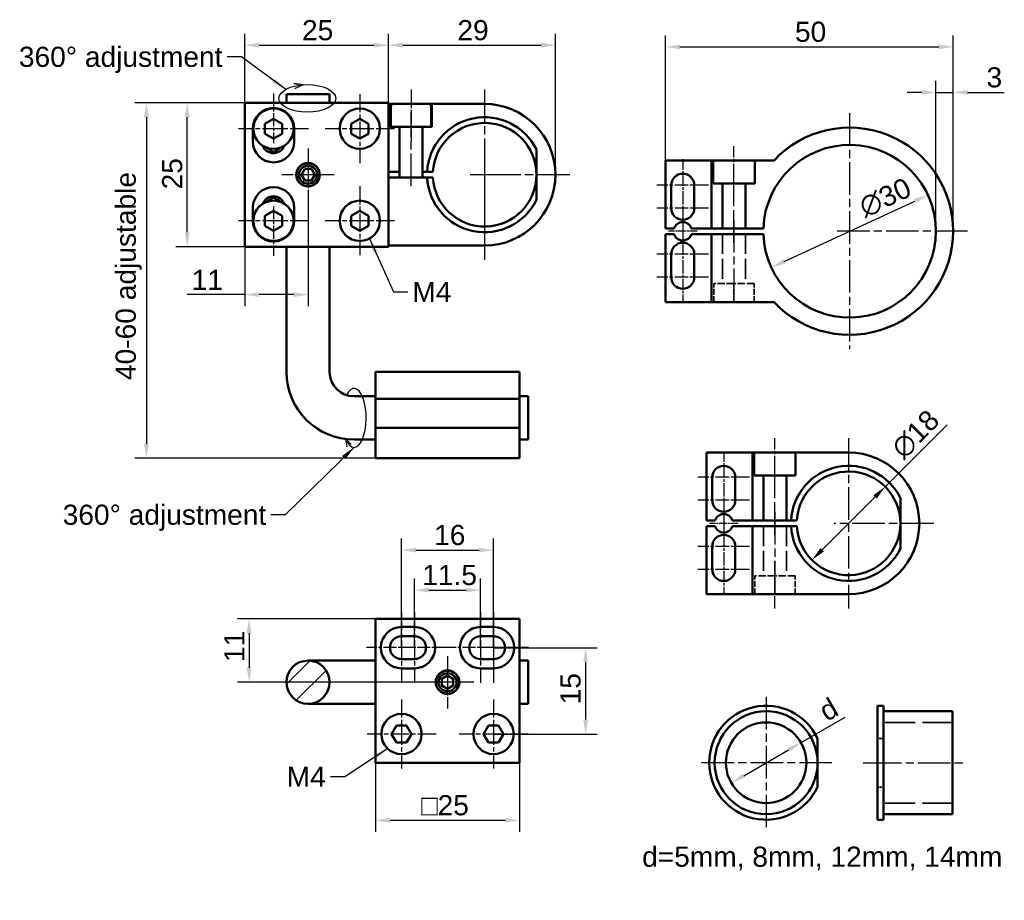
# Model space of a CAD drawing. Header units: millimetres. Extents: x 3 to 175, y 3 to 156.
import ezdxf

# ---------------------------------------------------------------- set-up
doc = ezdxf.new("R2010")
doc.units = ezdxf.units.MM
doc.linetypes.add('CHAIN', pattern=[0.3543, 0.2362, -0.0295, 0.0591, -0.0295])
doc.linetypes.add('DASHED', pattern=[0.2067, 0.1654, -0.0413])
for name, color, linetype, lineweight, true_color in [('Bemaßungen(DIN)', 179, 'Continuous', 25, 0x262659), ('Mittellinie(DIN)', 179, 'CHAIN', 25, 0x262659), ('Mittelpunktmarkierung(DIN)', 179, 'Continuous', 25, 0x262659), ('Schraffur', 179, 'Continuous', 9, 0x1e1e47), ('Sichtbare Kanten(DIN)', 179, 'Continuous', 50, 0x262659), ('Skizziergeometrie(DIN)', 179, 'Continuous', 50, 0x262659), ('Symbole(DIN)', 179, 'Continuous', 25, 0x262659), ('Verdeckte Kanten(DIN)', 179, 'DASHED', 35, 0x262659)]:
    doc.layers.add(name, color=color, linetype=linetype, lineweight=lineweight, true_color=true_color)
doc.styles.add('Aktuell-DIN', font='arial.ttf')
doc.styles.add('STANDARD-BSI~0', font='arial.ttf')
doc.dimstyles.new('Katalogzeichnungen', dxfattribs={"dimtxt": 3.5, "dimasz": 2.5, "dimexe": 2, "dimexo": 0, "dimgap": 0.8, "dimtad": 1, "dimrnd": 1e-08, "dimdsep": 46, "dimtxsty": 'STANDARD-BSI~0', "dimcen": 0.09, "dimdle": 10, "dimclrd": 250, "dimclre": 250, "dimclrt": 250, "dimazin": 2, "dimtfac": 1, "dimtmove": 0, "dimatfit": 3, "dimfxl": 1, "dimtolj": 1, "dimtzin": 0, "dimlwd": 25, "dimlwe": 25, "dimarcsym": 0})
doc.dimstyles.new('Katalogzeichnungen$7', dxfattribs={"dimtxt": 3.5, "dimasz": 2.5, "dimexe": 2, "dimexo": 0, "dimgap": 0.8, "dimtad": 1, "dimrnd": 1e-08, "dimdsep": 46, "dimtxsty": 'STANDARD-BSI~0', "dimcen": 0.09, "dimdle": 10, "dimclrd": 179, "dimclre": 250, "dimclrt": 250, "dimazin": 2, "dimtfac": 1, "dimtmove": 0, "dimatfit": 3, "dimfxl": 1, "dimtolj": 1, "dimtzin": 0, "dimlwd": 25, "dimlwe": 25, "dimarcsym": 0})

# ---------------------------------------------------------------- blocks, each defined once
blk = doc.blocks.new('*D9')
at = {"layer": 'Bemaßungen(DIN)', "color": 250, "linetype": 'Continuous', "lineweight": 25, "true_color": 0x3f3f3f, "transparency": 16777216}
for p, q in [((42.49, 141.76), (42.49, 153.76)), ((67.49, 141.76), (67.49, 153.76)), ((44.99, 151.76), (64.99, 151.76))]:
    blk.add_line(p, q, dxfattribs=at)
at = {"layer": 'Bemaßungen(DIN)', "color": 250, "linetype": 'Continuous', "true_color": 0x3f3f3f, "transparency": 16777216}
for points in [[(44.99, 152.18), (44.99, 151.34), (42.49, 151.76)], [(64.99, 152.18), (64.99, 151.34), (67.49, 151.76)]]:
    blk.add_solid(points, dxfattribs=at)
at = {"layer": 'Defpoints', "color": 0, "linetype": 'Continuous', "transparency": 16777216}
for p in [(67.49, 151.76), (42.49, 141.76), (67.49, 141.76)]:
    blk.add_point(p, dxfattribs=at)
at = {"layer": 'Bemaßungen(DIN)', "color": 250, "linetype": 'Continuous', "lineweight": 25, "true_color": 0x3f3f3f, "transparency": 16777216, "insert": (52.44, 156.13), "char_height": 3.5, "attachment_point": 1, "style": 'STANDARD-BSI~0'}
blk.add_mtext('\\A1;25', dxfattribs=at)
blk = doc.blocks.new('*D10')
at = {"layer": 'Bemaßungen(DIN)', "color": 250, "linetype": 'Continuous', "lineweight": 25, "true_color": 0x3f3f3f, "transparency": 16777216}
for p, q in [((67.49, 141.76), (67.49, 153.76)), ((96.49, 129.26), (96.49, 153.76)), ((69.99, 151.76), (93.99, 151.76))]:
    blk.add_line(p, q, dxfattribs=at)
at = {"layer": 'Bemaßungen(DIN)', "color": 250, "linetype": 'Continuous', "true_color": 0x3f3f3f, "transparency": 16777216}
for points in [[(69.99, 152.18), (69.99, 151.34), (67.49, 151.76)], [(93.99, 152.18), (93.99, 151.34), (96.49, 151.76)]]:
    blk.add_solid(points, dxfattribs=at)
at = {"layer": 'Defpoints', "color": 0, "linetype": 'Continuous', "transparency": 16777216}
for p in [(96.49, 151.76), (67.49, 141.76), (96.49, 129.26)]:
    blk.add_point(p, dxfattribs=at)
at = {"layer": 'Bemaßungen(DIN)', "color": 250, "linetype": 'Continuous', "lineweight": 25, "true_color": 0x3f3f3f, "transparency": 16777216, "insert": (79.45, 156.13), "char_height": 3.5, "attachment_point": 1, "style": 'STANDARD-BSI~0'}
blk.add_mtext('\\A1;29', dxfattribs=at)
blk = doc.blocks.new('*D11')
at = {"layer": 'Bemaßungen(DIN)', "color": 250, "linetype": 'Continuous', "lineweight": 25, "true_color": 0x3f3f3f, "transparency": 16777216}
for p, q in [((42.49, 141.76), (30.49, 141.76)), ((32.49, 119.26), (32.49, 139.26)), ((42.49, 116.76), (30.49, 116.76))]:
    blk.add_line(p, q, dxfattribs=at)
at = {"layer": 'Bemaßungen(DIN)', "color": 250, "linetype": 'Continuous', "true_color": 0x3f3f3f, "transparency": 16777216}
for points in [[(32.07, 139.26), (32.91, 139.26), (32.49, 141.76)], [(32.07, 119.26), (32.91, 119.26), (32.49, 116.76)]]:
    blk.add_solid(points, dxfattribs=at)
at = {"layer": 'Defpoints', "color": 0, "linetype": 'Continuous', "transparency": 16777216}
for p in [(32.49, 141.76), (42.49, 141.76), (42.49, 116.76)]:
    blk.add_point(p, dxfattribs=at)
at = {"layer": 'Bemaßungen(DIN)', "color": 250, "linetype": 'Continuous', "lineweight": 25, "true_color": 0x3f3f3f, "transparency": 16777216, "insert": (28.11, 126.71), "char_height": 3.5, "attachment_point": 1, "rotation": 90, "style": 'STANDARD-BSI~0'}
blk.add_mtext('\\A1;25', dxfattribs=at)
blk = doc.blocks.new('*D12')
at = {"layer": 'Bemaßungen(DIN)', "color": 250, "linetype": 'Continuous', "lineweight": 25, "true_color": 0x3f3f3f, "transparency": 16777216}
for p, q in [((53.49, 124.71), (53.49, 106.43)), ((42.49, 116.76), (42.49, 106.43)), ((42.49, 108.43), (32.46, 108.43)), ((50.99, 108.43), (44.99, 108.43))]:
    blk.add_line(p, q, dxfattribs=at)
at = {"layer": 'Bemaßungen(DIN)', "color": 250, "linetype": 'Continuous', "true_color": 0x3f3f3f, "transparency": 16777216}
for points in [[(44.99, 108.84), (44.99, 108.01), (42.49, 108.43)], [(50.99, 108.84), (50.99, 108.01), (53.49, 108.43)]]:
    blk.add_solid(points, dxfattribs=at)
at = {"layer": 'Defpoints', "color": 0, "linetype": 'Continuous', "transparency": 16777216}
for p in [(53.49, 124.71), (42.49, 116.76), (53.49, 108.43)]:
    blk.add_point(p, dxfattribs=at)
at = {"layer": 'Bemaßungen(DIN)', "color": 250, "linetype": 'Continuous', "lineweight": 25, "true_color": 0x3f3f3f, "transparency": 16777216, "insert": (33.26, 112.74), "char_height": 3.5, "attachment_point": 1, "style": 'STANDARD-BSI~0'}
blk.add_mtext('\\A1;11', dxfattribs=at)
blk = doc.blocks.new('*D13')
at = {"layer": 'Bemaßungen(DIN)', "color": 250, "linetype": 'Continuous', "lineweight": 25, "true_color": 0x3f3f3f, "transparency": 16777216}
for p, q in [((71.99, 47.09), (71.99, 59.09)), ((83.49, 47.09), (83.49, 59.09)), ((74.49, 57.09), (80.99, 57.09))]:
    blk.add_line(p, q, dxfattribs=at)
at = {"layer": 'Bemaßungen(DIN)', "color": 250, "linetype": 'Continuous', "true_color": 0x3f3f3f, "transparency": 16777216}
for points in [[(74.49, 57.51), (74.49, 56.68), (71.99, 57.09)], [(80.99, 57.51), (80.99, 56.68), (83.49, 57.09)]]:
    blk.add_solid(points, dxfattribs=at)
at = {"layer": 'Defpoints', "color": 0, "linetype": 'Continuous', "transparency": 16777216}
for p in [(83.49, 57.09), (71.99, 47.09), (83.49, 47.09)]:
    blk.add_point(p, dxfattribs=at)
at = {"layer": 'Bemaßungen(DIN)', "color": 250, "linetype": 'Continuous', "lineweight": 25, "true_color": 0x3f3f3f, "transparency": 16777216, "insert": (73.34, 61.47), "char_height": 3.5, "attachment_point": 1, "style": 'STANDARD-BSI~0'}
blk.add_mtext('\\A1;11.5', dxfattribs=at)
blk = doc.blocks.new('*D14')
at = {"layer": 'Bemaßungen(DIN)', "color": 250, "linetype": 'Continuous', "lineweight": 25, "true_color": 0x3f3f3f, "transparency": 16777216}
for p, q in [((69.74, 47.09), (69.74, 66.05)), ((85.74, 47.09), (85.74, 66.05)), ((72.24, 64.05), (83.24, 64.05))]:
    blk.add_line(p, q, dxfattribs=at)
at = {"layer": 'Bemaßungen(DIN)', "color": 250, "linetype": 'Continuous', "true_color": 0x3f3f3f, "transparency": 16777216}
for points in [[(72.24, 64.46), (72.24, 63.63), (69.74, 64.05)], [(83.24, 64.46), (83.24, 63.63), (85.74, 64.05)]]:
    blk.add_solid(points, dxfattribs=at)
at = {"layer": 'Defpoints', "color": 0, "linetype": 'Continuous', "transparency": 16777216}
for p in [(85.74, 64.05), (69.74, 47.09), (85.74, 47.09)]:
    blk.add_point(p, dxfattribs=at)
at = {"layer": 'Bemaßungen(DIN)', "color": 250, "linetype": 'Continuous', "lineweight": 25, "true_color": 0x3f3f3f, "transparency": 16777216, "insert": (75.4, 68.42), "char_height": 3.5, "attachment_point": 1, "style": 'STANDARD-BSI~0'}
blk.add_mtext('\\A1;16', dxfattribs=at)
blk = doc.blocks.new('*D15')
at = {"layer": 'Bemaßungen(DIN)', "color": 250, "linetype": 'Continuous', "lineweight": 25, "true_color": 0x3f3f3f, "transparency": 16777216}
for p, q in [((85.74, 47.09), (103.74, 47.09)), ((101.74, 44.59), (101.74, 34.59)), ((85.74, 32.09), (103.74, 32.09))]:
    blk.add_line(p, q, dxfattribs=at)
at = {"layer": 'Bemaßungen(DIN)', "color": 250, "linetype": 'Continuous', "true_color": 0x3f3f3f, "transparency": 16777216}
for points in [[(101.32, 44.59), (102.16, 44.59), (101.74, 47.09)], [(101.32, 34.59), (102.16, 34.59), (101.74, 32.09)]]:
    blk.add_solid(points, dxfattribs=at)
at = {"layer": 'Defpoints', "color": 0, "linetype": 'Continuous', "transparency": 16777216}
for p in [(85.74, 47.09), (85.74, 32.09), (101.74, 32.09)]:
    blk.add_point(p, dxfattribs=at)
at = {"layer": 'Bemaßungen(DIN)', "color": 250, "linetype": 'Continuous', "lineweight": 25, "true_color": 0x3f3f3f, "transparency": 16777216, "insert": (97.36, 37.24), "char_height": 3.5, "attachment_point": 1, "rotation": 90, "style": 'STANDARD-BSI~0'}
blk.add_mtext('\\A1;15', dxfattribs=at)
blk = doc.blocks.new('*D16')
at = {"layer": 'Bemaßungen(DIN)', "color": 250, "linetype": 'Continuous', "lineweight": 25, "true_color": 0x3f3f3f, "transparency": 16777216}
for p, q in [((65.24, 27.09), (65.24, 15.09)), ((90.24, 27.09), (90.24, 15.09)), ((87.74, 17.09), (67.74, 17.09))]:
    blk.add_line(p, q, dxfattribs=at)
at = {"layer": 'Bemaßungen(DIN)', "color": 250, "linetype": 'Continuous', "true_color": 0x3f3f3f, "transparency": 16777216}
for points in [[(67.74, 17.51), (67.74, 16.68), (65.24, 17.09)], [(87.74, 17.51), (87.74, 16.68), (90.24, 17.09)]]:
    blk.add_solid(points, dxfattribs=at)
at = {"layer": 'Defpoints', "color": 0, "linetype": 'Continuous', "transparency": 16777216}
for p in [(65.24, 27.09), (90.24, 27.09), (65.24, 17.09)]:
    blk.add_point(p, dxfattribs=at)
at = {"layer": 'Bemaßungen(DIN)', "color": 250, "linetype": 'Continuous', "lineweight": 25, "true_color": 0x3f3f3f, "transparency": 16777216, "insert": (73.18, 21.47), "char_height": 3.5, "attachment_point": 1, "style": 'STANDARD-BSI~0'}
blk.add_mtext('\\A1;\\fAIGDT|b0|i0;\\H3.5000;o\\fArial|b0|i0;\\H3.5000;25', dxfattribs=at)
blk = doc.blocks.new('*D17')
at = {"layer": 'Bemaßungen(DIN)', "color": 250, "linetype": 'Continuous', "lineweight": 25, "true_color": 0x3f3f3f, "transparency": 16777216}
for p, q in [((65.24, 52.09), (41.24, 52.09)), ((43.24, 49.59), (43.24, 43.59)), ((77.74, 41.09), (41.24, 41.09))]:
    blk.add_line(p, q, dxfattribs=at)
at = {"layer": 'Bemaßungen(DIN)', "color": 250, "linetype": 'Continuous', "true_color": 0x3f3f3f, "transparency": 16777216}
for points in [[(42.82, 49.59), (43.66, 49.59), (43.24, 52.09)], [(42.82, 43.59), (43.66, 43.59), (43.24, 41.09)]]:
    blk.add_solid(points, dxfattribs=at)
at = {"layer": 'Defpoints', "color": 0, "linetype": 'Continuous', "transparency": 16777216}
for p in [(65.24, 52.09), (43.24, 41.09), (77.74, 41.09)]:
    blk.add_point(p, dxfattribs=at)
at = {"layer": 'Bemaßungen(DIN)', "color": 250, "linetype": 'Continuous', "lineweight": 25, "true_color": 0x3f3f3f, "transparency": 16777216, "insert": (38.92, 44.59), "char_height": 3.5, "attachment_point": 1, "rotation": 90, "style": 'STANDARD-BSI~0'}
blk.add_mtext('\\A1;11', dxfattribs=at)
blk = doc.blocks.new('*D18')
at = {"layer": 'Bemaßungen(DIN)', "color": 250, "linetype": 'Continuous', "lineweight": 25, "true_color": 0x3f3f3f, "transparency": 16777216}
for p, q in [((42.49, 141.76), (23.39, 141.76)), ((25.39, 139.26), (25.39, 82.51)), ((65.24, 80.01), (23.39, 80.01))]:
    blk.add_line(p, q, dxfattribs=at)
at = {"layer": 'Bemaßungen(DIN)', "color": 250, "linetype": 'Continuous', "true_color": 0x3f3f3f, "transparency": 16777216}
for points in [[(24.97, 139.26), (25.8, 139.26), (25.39, 141.76)], [(24.97, 82.51), (25.8, 82.51), (25.39, 80.01)]]:
    blk.add_solid(points, dxfattribs=at)
at = {"layer": 'Defpoints', "color": 0, "linetype": 'Continuous', "transparency": 16777216}
for p in [(42.49, 141.76), (25.39, 80.01), (65.24, 80.01)]:
    blk.add_point(p, dxfattribs=at)
at = {"layer": 'Bemaßungen(DIN)', "color": 250, "linetype": 'Continuous', "lineweight": 25, "true_color": 0x3f3f3f, "transparency": 16777216, "insert": (20.04, 92.23), "char_height": 3.5, "attachment_point": 1, "rotation": 90, "style": 'STANDARD-BSI~0'}
blk.add_mtext('\\A1; 40-60 adjustable', dxfattribs=at)
blk = doc.blocks.new('*D19')
at = {"layer": 'Bemaßungen(DIN)', "color": 250, "linetype": 'Continuous', "lineweight": 25, "true_color": 0x3f3f3f, "transparency": 16777216}
blk.add_line((136.28, 114.2), (158.98, 124.69), dxfattribs=at)
at = {"layer": 'Bemaßungen(DIN)', "color": 250, "linetype": 'Continuous', "true_color": 0x3f3f3f, "transparency": 16777216}
for points in [[(158.8, 125.07), (159.15, 124.31), (161.25, 125.74)], [(136.11, 114.58), (136.46, 113.82), (134.01, 113.15)]]:
    blk.add_solid(points, dxfattribs=at)
at = {"layer": 'Defpoints', "color": 0, "linetype": 'Continuous', "transparency": 16777216}
for p in [(161.25, 125.74), (134.01, 113.15)]:
    blk.add_point(p, dxfattribs=at)
at = {"layer": 'Bemaßungen(DIN)', "color": 250, "linetype": 'Continuous', "lineweight": 25, "true_color": 0x3f3f3f, "transparency": 16777216, "insert": (148.85, 125.04), "char_height": 3.5, "attachment_point": 1, "rotation": 24.8051, "style": 'STANDARD-BSI~0'}
blk.add_mtext('\\A1;∅30', dxfattribs=at)
blk = doc.blocks.new('*D20')
at = {"layer": 'Bemaßungen(DIN)', "color": 250, "linetype": 'Continuous', "lineweight": 25, "true_color": 0x3f3f3f, "transparency": 16777216}
for p, q in [((115.63, 131.74), (115.63, 153.47)), ((165.63, 119.44), (165.63, 153.47)), ((118.13, 151.47), (163.13, 151.47))]:
    blk.add_line(p, q, dxfattribs=at)
at = {"layer": 'Bemaßungen(DIN)', "color": 250, "linetype": 'Continuous', "true_color": 0x3f3f3f, "transparency": 16777216}
for points in [[(118.13, 151.89), (118.13, 151.06), (115.63, 151.47)], [(163.13, 151.89), (163.13, 151.06), (165.63, 151.47)]]:
    blk.add_solid(points, dxfattribs=at)
at = {"layer": 'Defpoints', "color": 0, "linetype": 'Continuous', "transparency": 16777216}
for p in [(165.63, 151.47), (115.63, 131.74), (165.63, 119.44)]:
    blk.add_point(p, dxfattribs=at)
at = {"layer": 'Bemaßungen(DIN)', "color": 250, "linetype": 'Continuous', "lineweight": 25, "true_color": 0x3f3f3f, "transparency": 16777216, "insert": (138.13, 155.85), "char_height": 3.5, "attachment_point": 1, "style": 'STANDARD-BSI~0'}
blk.add_mtext('\\A1;50', dxfattribs=at)
blk = doc.blocks.new('*D21')
at = {"layer": 'Bemaßungen(DIN)', "color": 250, "linetype": 'Continuous', "lineweight": 25, "true_color": 0x3f3f3f, "transparency": 16777216}
for p, q in [((162.63, 119.44), (162.63, 145.57)), ((165.63, 119.44), (165.63, 145.57)), ((160.13, 143.57), (157.63, 143.57)), ((162.63, 143.57), (165.63, 143.57)), ((168.13, 143.57), (174.52, 143.57))]:
    blk.add_line(p, q, dxfattribs=at)
at = {"layer": 'Bemaßungen(DIN)', "color": 250, "linetype": 'Continuous', "true_color": 0x3f3f3f, "transparency": 16777216}
for points in [[(160.13, 143.98), (160.13, 143.15), (162.63, 143.57)], [(168.13, 143.98), (168.13, 143.15), (165.63, 143.57)]]:
    blk.add_solid(points, dxfattribs=at)
at = {"layer": 'Defpoints', "color": 0, "linetype": 'Continuous', "transparency": 16777216}
for p in [(165.63, 143.57), (162.63, 119.44), (165.63, 119.44)]:
    blk.add_point(p, dxfattribs=at)
at = {"layer": 'Bemaßungen(DIN)', "color": 250, "linetype": 'Continuous', "lineweight": 25, "true_color": 0x3f3f3f, "transparency": 16777216, "insert": (171.43, 147.94), "char_height": 3.5, "attachment_point": 1, "style": 'STANDARD-BSI~0'}
blk.add_mtext('\\A1;3', dxfattribs=at)
blk = doc.blocks.new('*D22')
at = {"layer": 'Bemaßungen(DIN)', "color": 250, "linetype": 'Continuous', "lineweight": 25, "true_color": 0x3f3f3f, "transparency": 16777216}
for p, q in [((153.82, 75.06), (164.56, 85.8)), ((142.85, 64.1), (152.05, 73.29))]:
    blk.add_line(p, q, dxfattribs=at)
at = {"layer": 'Bemaßungen(DIN)', "color": 250, "linetype": 'Continuous', "true_color": 0x3f3f3f, "transparency": 16777216}
for points in [[(151.75, 73.58), (152.34, 72.99), (153.82, 75.06)], [(142.56, 64.39), (143.15, 63.8), (141.09, 62.33)]]:
    blk.add_solid(points, dxfattribs=at)
at = {"layer": 'Defpoints', "color": 0, "linetype": 'Continuous', "transparency": 16777216}
for p in [(153.82, 75.06), (141.09, 62.33)]:
    blk.add_point(p, dxfattribs=at)
at = {"layer": 'Bemaßungen(DIN)', "color": 250, "linetype": 'Continuous', "lineweight": 25, "true_color": 0x3f3f3f, "transparency": 16777216, "insert": (154.52, 82.22), "char_height": 3.5, "attachment_point": 1, "rotation": 45, "style": 'STANDARD-BSI~0'}
blk.add_mtext('\\A1;∅18', dxfattribs=at)
blk = doc.blocks.new('*D23')
at = {"layer": 'Bemaßungen(DIN)', "color": 250, "linetype": 'Continuous', "lineweight": 25, "true_color": 0x3f3f3f, "transparency": 16777216}
for p, q in [((139.18, 30.6), (146.84, 35.02)), ((129.22, 24.85), (137.01, 29.35))]:
    blk.add_line(p, q, dxfattribs=at)
at = {"layer": 'Bemaßungen(DIN)', "color": 250, "linetype": 'Continuous', "true_color": 0x3f3f3f, "transparency": 16777216}
for points in [[(136.81, 29.71), (137.22, 28.99), (139.18, 30.6)], [(129.01, 25.21), (129.43, 24.49), (127.06, 23.6)]]:
    blk.add_solid(points, dxfattribs=at)
at = {"layer": 'Defpoints', "color": 0, "linetype": 'Continuous', "transparency": 16777216}
for p in [(139.18, 30.6), (127.06, 23.6)]:
    blk.add_point(p, dxfattribs=at)
at = {"layer": 'Bemaßungen(DIN)', "color": 250, "linetype": 'Continuous', "lineweight": 25, "true_color": 0x3f3f3f, "transparency": 16777216, "insert": (140.74, 36.53), "char_height": 3.5, "attachment_point": 1, "rotation": 30, "style": 'STANDARD-BSI~0'}
blk.add_mtext('\\A1; d', dxfattribs=at)

msp = doc.modelspace()

# ---------------------------------------------------------------- hatches: boundary and pattern name
at = {"layer": 'Schraffur'}
h = msp.add_hatch(dxfattribs=at)
h.set_pattern_fill('ANSI31', color=256, scale=25.4, style=0)
h.set_pattern_definition([(45, (0, 0), (-2.24506, 2.24506), [])])
edge = h.paths.add_edge_path()
edge.add_ellipse((53.489, 41.093), major_axis=(3.75, 0), ratio=1, start_angle=0, end_angle=360)

# ---------------------------------------------------------------- linework, layer by layer
at = {"layer": 'Mittellinie(DIN)', "linetype": 'CHAIN', "ltscale": 10.000767}
for p, q in [((71.389, 144.06), (71.389, 135.06)), ((127.529, 125.243), (127.529, 134.243)), ((134.651, 74.491), (134.651, 83.491))]:
    msp.add_line(p, q, dxfattribs=at)
at = {"layer": 'Mittellinie(DIN)', "linetype": 'CHAIN', "ltscale": 23.990969}
for p, q in [((71.389, 127.26), (71.389, 140.06)), ((127.529, 117.443), (127.529, 130.243)), ((127.529, 121.443), (127.529, 107.843)), ((134.651, 66.691), (134.651, 79.491)), ((134.651, 70.691), (134.651, 57.091)), ((151.004, 27.099), (168.004, 27.099))]:
    msp.add_line(p, q, dxfattribs=at)
at = {"layer": 'Mittellinie(DIN)', "linetype": 'CHAIN', "ltscale": 9.111801}
msp.add_line((134.651, 53.891), (134.651, 62.091), dxfattribs=at)
at = {"layer": 'Mittellinie(DIN)', "linetype": 'CHAIN', "ltscale": 6.667144}
msp.add_line((150.004, 27.099), (156.004, 27.099), dxfattribs=at)
at = {"layer": 'Mittelpunktmarkierung(DIN)', "linetype": 'CHAIN', "ltscale": 23.990969}
for p, q in [((84.189, 144.06), (84.189, 114.46)), ((147.629, 139.943), (147.629, 98.943)), ((84.189, 131.76), (84.189, 116.76)), ((98.989, 129.26), (81.689, 129.26)), ((168.129, 119.443), (145.129, 119.443)), ((147.451, 83.491), (147.451, 53.891)), ((162.251, 68.691), (144.951, 68.691)), ((133.117, 38.549), (133.117, 15.649)), ((144.567, 27.099), (121.667, 27.099))]:
    msp.add_line(p, q, dxfattribs=at)
at = {"layer": 'Mittelpunktmarkierung(DIN)', "linetype": 'CHAIN', "ltscale": 9.556284}
for p, q in [((47.489, 143.36), (47.489, 134.76)), ((47.489, 123.76), (47.489, 115.16)), ((72.239, 47.093), (63.639, 47.093)), ((78.089, 47.093), (69.489, 47.093)), ((85.989, 47.093), (77.389, 47.093)), ((91.839, 47.093), (83.239, 47.093))]:
    msp.add_line(p, q, dxfattribs=at)
at = {"layer": 'Mittelpunktmarkierung(DIN)', "linetype": 'CHAIN', "ltscale": 13.334389}
for p, q in [((62.489, 143.26), (62.489, 131.26)), ((68.489, 137.26), (56.489, 137.26)), ((62.489, 127.26), (62.489, 115.26)), ((68.489, 121.26), (56.489, 121.26)), ((69.739, 38.093), (69.739, 26.093)), ((85.739, 38.093), (85.739, 26.093)), ((85.739, 38.093), (85.739, 26.093)), ((75.739, 32.093), (63.739, 32.093)), ((91.739, 32.093), (79.739, 32.093)), ((91.739, 32.093), (79.739, 32.093))]:
    msp.add_line(p, q, dxfattribs=at)
at = {"layer": 'Mittelpunktmarkierung(DIN)', "linetype": 'CHAIN', "ltscale": 13.55663}
for p, q in [((53.589, 137.26), (41.389, 137.26)), ((53.589, 121.26), (41.389, 121.26)), ((69.739, 53.193), (69.739, 40.993)), ((71.989, 53.193), (71.989, 40.993)), ((83.489, 53.193), (83.489, 40.993)), ((85.739, 53.193), (85.739, 40.993))]:
    msp.add_line(p, q, dxfattribs=at)
at = {"layer": 'Mittelpunktmarkierung(DIN)', "linetype": 'CHAIN', "ltscale": 10.111888}
for p, q in [((53.489, 133.81), (53.489, 124.71)), ((58.039, 129.26), (48.939, 129.26)), ((77.739, 45.643), (77.739, 36.543)), ((82.289, 41.093), (73.189, 41.093))]:
    msp.add_line(p, q, dxfattribs=at)
at = {"layer": 'Mittelpunktmarkierung(DIN)', "linetype": 'CHAIN', "ltscale": 7.778352}
for p, q in [((118.629, 131.943), (118.629, 124.943)), ((118.629, 125.943), (118.629, 118.943)), ((118.629, 119.943), (118.629, 112.943)), ((118.629, 113.943), (118.629, 106.943)), ((125.751, 81.191), (125.751, 74.191)), ((125.751, 75.191), (125.751, 68.191)), ((125.751, 69.191), (125.751, 62.191)), ((125.751, 69.191), (125.751, 62.191)), ((125.751, 63.191), (125.751, 56.191)), ((90.239, 47.093), (83.239, 47.093))]:
    msp.add_line(p, q, dxfattribs=at)
at = {"layer": 'Mittelpunktmarkierung(DIN)', "linetype": 'CHAIN', "ltscale": 5.555937}
for p, q in [((86.689, 129.26), (81.689, 129.26)), ((121.129, 119.443), (116.129, 119.443)), ((128.251, 68.691), (123.251, 68.691))]:
    msp.add_line(p, q, dxfattribs=at)
at = {"layer": 'Mittelpunktmarkierung(DIN)', "linetype": 'CHAIN', "ltscale": 10.000767}
for p, q in [((123.129, 127.443), (114.129, 127.443)), ((123.129, 123.443), (114.129, 123.443)), ((123.129, 115.443), (114.129, 115.443)), ((123.129, 111.443), (114.129, 111.443)), ((130.251, 76.691), (121.251, 76.691)), ((130.251, 72.691), (121.251, 72.691)), ((130.251, 64.691), (121.251, 64.691)), ((130.251, 64.691), (121.251, 64.691)), ((130.251, 60.691), (121.251, 60.691)), ((85.739, 51.593), (85.739, 42.593))]:
    msp.add_line(p, q, dxfattribs=at)
at = {"layer": 'Mittelpunktmarkierung(DIN)', "linetype": 'CHAIN', "ltscale": 7.333869}
for p, q in [((118.629, 123.543), (118.629, 116.943)), ((125.751, 72.791), (125.751, 66.191))]:
    msp.add_line(p, q, dxfattribs=at)
at = {"layer": 'Sichtbare Kanten(DIN)'}
for p, q in [((49.739, 143.26), (57.239, 143.26)), ((49.739, 141.76), (49.739, 143.26)), ((57.239, 141.76), (57.239, 143.26)), ((42.489, 141.76), (67.489, 141.76)), ((42.489, 116.76), (42.489, 141.76)), ((67.489, 141.76), (67.489, 116.76)), ((67.489, 141.56), (67.789, 141.56)), ((67.789, 137.56), (67.789, 141.56)), ((67.789, 141.56), (68.289, 141.56)), ((67.889, 141.16), (67.889, 137.56)), ((68.289, 141.56), (74.489, 141.56)), ((74.489, 141.56), (74.989, 141.56)), ((74.889, 141.16), (74.889, 137.56)), ((74.989, 141.56), (74.989, 137.56)), ((74.989, 141.56), (84.189, 141.56)), ((45.989, 138.126), (47.489, 138.992)), ((47.489, 138.992), (48.989, 138.126)), ((60.989, 138.126), (62.489, 138.992)), ((62.489, 138.992), (63.989, 138.126)), ((43.889, 135.01), (43.889, 137.26)), ((45.989, 136.394), (45.989, 138.126)), ((48.989, 138.126), (48.989, 136.394)), ((51.089, 137.26), (51.089, 135.01)), ((60.989, 136.394), (60.989, 138.126)), ((63.989, 138.126), (63.989, 136.394)), ((69.389, 137.56), (67.789, 137.56)), ((69.389, 129.76), (69.389, 137.56)), ((69.389, 137.56), (73.389, 137.56)), ((73.389, 137.56), (73.389, 129.76)), ((74.989, 137.56), (73.389, 137.56)), ((47.489, 135.528), (45.989, 136.394)), ((48.989, 136.394), (47.489, 135.528)), ((62.489, 135.528), (60.989, 136.394)), ((63.989, 136.394), (62.489, 135.528)), ((93.189, 133.619), (93.189, 124.901)), ((52.334, 129.26), (52.911, 130.26)), ((52.911, 130.26), (54.066, 130.26)), ((54.066, 130.26), (54.643, 129.26)), ((115.629, 131.743), (123.629, 131.743)), ((115.629, 119.943), (115.629, 131.743)), ((123.629, 131.743), (123.629, 119.943)), ((123.629, 131.743), (123.929, 131.743)), ((123.929, 127.743), (123.929, 131.743)), ((123.929, 131.743), (131.129, 131.743)), ((131.129, 131.743), (131.129, 127.743)), ((131.129, 131.743), (134.487, 131.743)), ((52.911, 128.26), (52.334, 129.26)), ((54.643, 129.26), (54.066, 128.26)), ((67.489, 129.76), (69.389, 129.76)), ((74.201, 128.76), (67.489, 128.76)), ((69.389, 129.76), (69.389, 128.76)), ((73.389, 129.76), (74.201, 129.76)), ((73.389, 129.76), (73.389, 128.76)), ((74.201, 129.76), (75.203, 129.76)), ((75.203, 128.76), (74.201, 128.76)), ((54.066, 128.26), (52.911, 128.26)), ((116.629, 123.443), (116.629, 127.443)), ((120.629, 127.443), (120.629, 123.443)), ((125.529, 127.743), (123.929, 127.743)), ((125.529, 119.943), (125.529, 127.743)), ((129.529, 127.743), (125.529, 127.743)), ((129.529, 127.743), (129.529, 119.943)), ((131.129, 127.743), (129.529, 127.743)), ((43.889, 121.26), (43.889, 123.51)), ((51.089, 123.51), (51.089, 121.26)), ((45.989, 122.126), (47.489, 122.992)), ((45.989, 120.394), (45.989, 122.126)), ((47.489, 122.992), (48.989, 122.126)), ((48.989, 122.126), (48.989, 120.394)), ((60.989, 122.126), (62.489, 122.992)), ((60.989, 120.394), (60.989, 122.126)), ((62.489, 122.992), (63.989, 122.126)), ((63.989, 122.126), (63.989, 120.394)), ((47.489, 119.528), (45.989, 120.394)), ((48.989, 120.394), (47.489, 119.528)), ((62.489, 119.528), (60.989, 120.394)), ((63.989, 120.394), (62.489, 119.528)), ((115.629, 119.943), (117.109, 119.943)), ((120.149, 119.943), (123.629, 119.943)), ((123.629, 119.943), (125.529, 119.943)), ((125.529, 119.943), (129.529, 119.943)), ((129.529, 119.943), (132.637, 119.943)), ((117.109, 118.943), (115.629, 118.943)), ((115.629, 107.143), (115.629, 118.943)), ((123.629, 118.943), (120.149, 118.943)), ((132.637, 118.943), (123.629, 118.943)), ((123.629, 118.943), (123.629, 107.143)), ((67.489, 116.76), (42.489, 116.76)), ((49.739, 95.01), (49.739, 116.76)), ((57.239, 95.01), (57.239, 116.76)), ((84.189, 116.96), (67.489, 116.96)), ((116.629, 111.443), (116.629, 115.443)), ((120.629, 115.443), (120.629, 111.443)), ((123.629, 107.143), (115.629, 107.143)), ((134.487, 107.143), (123.629, 107.143)), ((90.239, 95.01), (65.239, 95.01)), ((65.239, 90.31), (65.239, 95.01)), ((90.239, 90.31), (90.239, 95.01)), ((65.239, 90.76), (61.489, 90.76)), ((91.739, 90.76), (90.239, 90.76)), ((91.739, 83.26), (91.739, 90.76)), ((65.239, 90.31), (90.239, 90.31)), ((90.239, 90.31), (65.239, 90.31)), ((65.239, 85.31), (65.239, 90.31)), ((90.239, 85.31), (90.239, 90.31)), ((90.239, 85.31), (65.239, 85.31)), ((65.239, 85.31), (65.239, 80.01)), ((90.239, 85.31), (65.239, 85.31)), ((90.239, 85.31), (90.239, 80.01)), ((65.239, 83.26), (61.489, 83.26)), ((91.739, 83.26), (90.239, 83.26)), ((122.751, 80.991), (130.751, 80.991)), ((122.751, 69.191), (122.751, 80.991)), ((130.751, 80.991), (130.751, 69.191)), ((130.751, 80.991), (131.051, 80.991)), ((131.051, 76.991), (131.051, 80.991)), ((131.051, 80.991), (138.251, 80.991)), ((138.251, 80.991), (138.251, 76.991)), ((138.251, 80.991), (147.451, 80.991)), ((65.239, 80.01), (90.239, 80.01)), ((123.751, 72.691), (123.751, 76.691)), ((127.751, 76.691), (127.751, 72.691)), ((132.651, 76.991), (131.051, 76.991)), ((132.651, 69.191), (132.651, 76.991)), ((136.651, 76.991), (132.651, 76.991)), ((136.651, 76.991), (136.651, 69.191)), ((138.251, 76.991), (136.651, 76.991)), ((156.451, 73.05), (156.451, 64.332)), ((122.751, 69.191), (124.231, 69.191)), ((127.271, 69.191), (130.751, 69.191)), ((130.751, 69.191), (132.651, 69.191)), ((132.651, 69.191), (136.651, 69.191)), ((136.651, 69.191), (137.464, 69.191)), ((137.464, 69.191), (138.465, 69.191)), ((124.231, 68.191), (122.751, 68.191)), ((122.751, 56.391), (122.751, 68.191)), ((130.751, 68.191), (127.271, 68.191)), ((137.464, 68.191), (130.751, 68.191)), ((130.751, 68.191), (130.751, 56.391)), ((138.465, 68.191), (137.464, 68.191)), ((123.751, 60.691), (123.751, 64.691)), ((127.751, 64.691), (127.751, 60.691)), ((130.751, 56.391), (122.751, 56.391)), ((147.451, 56.391), (130.751, 56.391)), ((65.239, 27.093), (65.239, 52.093)), ((65.239, 52.093), (90.239, 52.093)), ((90.239, 52.093), (90.239, 27.093)), ((69.739, 50.693), (71.989, 50.693)), ((83.489, 50.693), (85.739, 50.693)), ((71.989, 49.093), (69.739, 49.093)), ((85.739, 49.093), (83.489, 49.093)), ((61.489, 44.843), (53.489, 44.843)), ((65.239, 44.843), (61.489, 44.843)), ((69.739, 45.093), (71.989, 45.093)), ((83.489, 45.093), (85.739, 45.093)), ((91.739, 44.843), (90.239, 44.843)), ((91.739, 37.343), (91.739, 44.843)), ((71.989, 43.493), (69.739, 43.493)), ((85.739, 43.493), (83.489, 43.493)), ((76.739, 41.67), (77.739, 42.247)), ((76.739, 40.515), (76.739, 41.67)), ((77.739, 42.247), (78.739, 41.67)), ((78.739, 41.67), (78.739, 40.515)), ((77.739, 39.938), (76.739, 40.515)), ((78.739, 40.515), (77.739, 39.938)), ((53.489, 37.343), (61.489, 37.343)), ((65.239, 37.343), (61.489, 37.343)), ((91.739, 37.343), (90.239, 37.343)), ((152.504, 36.999), (152.504, 17.199)), ((152.504, 36.999), (153.504, 36.999)), ((153.504, 36.999), (153.504, 17.199)), ((153.504, 36.049), (165.504, 36.049)), ((165.504, 36.049), (165.504, 18.149)), ((68.007, 32.093), (68.873, 33.593)), ((68.873, 33.593), (70.605, 33.593)), ((70.605, 33.593), (71.471, 32.093)), ((84.007, 32.093), (84.873, 33.593)), ((84.873, 33.593), (86.605, 33.593)), ((86.605, 33.593), (87.471, 32.093)), ((68.873, 30.593), (68.007, 32.093)), ((71.471, 32.093), (70.605, 30.593)), ((84.873, 30.593), (84.007, 32.093)), ((87.471, 32.093), (86.605, 30.593)), ((142.067, 27.099), (142.067, 31.33)), ((70.605, 30.593), (68.873, 30.593)), ((86.605, 30.593), (84.873, 30.593)), ((90.239, 27.093), (65.239, 27.093)), ((142.067, 22.867), (142.067, 27.099)), ((152.504, 17.199), (153.504, 17.199)), ((153.504, 18.149), (165.504, 18.149))]:
    msp.add_line(p, q, dxfattribs=at)
for centre, radius in [((47.489, 137.26), 3.5), ((62.489, 137.26), 3.5), ((53.489, 129.26), 2.05), ((53.489, 129.26), 2), ((53.489, 129.26), 1.571), ((47.489, 121.26), 3.5), ((62.489, 121.26), 3.5), ((53.489, 41.093), 3.75), ((77.739, 41.093), 2.05), ((77.739, 41.093), 2), ((77.739, 41.093), 1.571), ((133.117, 27.099), 8.95), ((69.739, 32.093), 3.5), ((85.739, 32.093), 3.5), ((133.117, 27.099), 7)]:
    msp.add_circle(centre, radius, dxfattribs=at)
for centre, radius, start, end in [((47.489, 137.26), 3.6, 0, 180), ((68.289, 141.16), 0.4, 90, 180), ((74.489, 141.16), 0.4, 0, 90), ((84.189, 129.26), 12.3, 270, 90), ((84.189, 129.26), 10, 25.84193, 177.13402), ((84.189, 129.26), 9, 0, 176.81526), ((147.629, 119.443), 18, 223.10467, 136.89533), ((47.489, 135.01), 3.6, 180, 0), ((47.489, 135.01), 2, 200.74238, 339.25762), ((147.629, 119.443), 15, 181.91021, 178.08979), ((84.189, 129.26), 10, 182.86598, 334.15807), ((84.189, 129.26), 9, 183.18474, 0), ((118.629, 127.443), 2, 0, 180), ((47.489, 123.51), 3.6, 0, 180), ((47.489, 123.51), 2, 20.74238, 159.25762), ((118.629, 123.443), 2, 180, 0), ((47.489, 121.26), 3.6, 180, 0), ((118.629, 119.443), 1.6, 18.20996, 161.79004), ((118.629, 119.443), 1.6, 198.20996, 341.79004), ((118.629, 115.443), 2, 0, 180), ((118.629, 111.443), 2, 180, 0), ((61.489, 95.01), 11.75, 180, 270), ((61.489, 95.01), 4.25, 180, 270), ((147.451, 68.691), 12.3, 270, 90), ((125.751, 76.691), 2, 0, 180), ((147.451, 68.691), 10, 25.84193, 177.13402), ((147.451, 68.691), 9, 0, 176.81526), ((125.751, 72.691), 2, 180, 0), ((125.751, 68.691), 1.6, 18.20996, 161.79004), ((147.451, 68.691), 9, 183.18474, 0), ((125.751, 68.691), 1.6, 198.20996, 341.79004), ((147.451, 68.691), 10, 182.86598, 334.15807), ((125.751, 64.691), 2, 0, 180), ((125.751, 60.691), 2, 180, 0), ((69.739, 47.093), 3.6, 90, 270), ((71.989, 47.093), 3.6, 270, 90), ((83.489, 47.093), 3.6, 90, 270), ((85.739, 47.093), 3.6, 270, 90), ((69.739, 47.093), 2, 90, 270), ((71.989, 47.093), 2, 270, 90), ((83.489, 47.093), 2, 90, 270), ((85.739, 47.093), 2, 270, 90), ((133.117, 27.099), 9.9, 25.30565, 334.69435)]:
    msp.add_arc(centre, radius, start, end, dxfattribs=at)
for points, weights in [([(47.489, 133.219), (46.488, 133.797), (45.62, 134.298)], [1, 1.0830041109, 1.0769370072]), ([(49.358, 134.298), (48.49, 133.797), (47.489, 133.219)], [1.0769370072, 1.0830041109, 1]), ([(45.62, 124.223), (46.488, 124.724), (47.489, 125.302)], [1.0769370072, 1.0830041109, 1]), ([(47.489, 125.302), (48.49, 124.724), (49.358, 124.223)], [1, 1.0830041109, 1.0769370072])]:
    msp.add_rational_spline(points, weights, degree=2, dxfattribs=at)
at = {"layer": 'Skizziergeometrie(DIN)', "lineweight": 25}
for p, q in [((52.645, 144.893), (51.034, 145.14)), ((51.034, 145.14), (52.645, 144.893)), ((52.645, 144.893), (51.143, 144.198)), ((60.013, 83.353), (61.008, 82.365)), ((60.013, 83.353), (60.204, 81.961))]:
    msp.add_line(p, q, dxfattribs=at)
msp.add_ellipse((53.364, 142.516), major_axis=(4.935, 0), ratio=0.4869692, dxfattribs=at)
msp.add_ellipse((61.489, 87.01), major_axis=(0, -5.128), ratio=0.4105766, start_param=5.5063129, end_param=10.1116705, dxfattribs=at)
at = {"layer": 'Verdeckte Kanten(DIN)', "ltscale": 20.803097}
for p, q in [((125.529, 118.943), (125.529, 110.343)), ((129.529, 118.943), (129.529, 110.343)), ((132.651, 68.191), (132.651, 59.591)), ((136.651, 68.191), (136.651, 59.591))]:
    msp.add_line(p, q, dxfattribs=at)
at = {"layer": 'Verdeckte Kanten(DIN)', "ltscale": 6.094929}
for p, q in [((124.029, 107.143), (124.029, 110.343)), ((127.529, 107.143), (127.529, 110.343)), ((131.029, 107.143), (131.029, 110.343)), ((131.151, 56.391), (131.151, 59.591)), ((134.651, 56.391), (134.651, 59.591)), ((138.151, 56.391), (138.151, 59.591))]:
    msp.add_line(p, q, dxfattribs=at)
at = {"layer": 'Verdeckte Kanten(DIN)', "ltscale": 7.697639}
for p, q in [((127.529, 110.343), (124.029, 110.343)), ((131.029, 110.343), (127.529, 110.343)), ((134.651, 59.591), (131.151, 59.591)), ((138.151, 59.591), (134.651, 59.591))]:
    msp.add_line(p, q, dxfattribs=at)
at = {"layer": 'Verdeckte Kanten(DIN)', "ltscale": 31.446541}
for p, q in [((165.504, 34.099), (152.504, 34.099)), ((165.504, 20.099), (152.504, 20.099))]:
    msp.add_line(p, q, dxfattribs=at)
at = {"layer": 'Verdeckte Kanten(DIN)', "ltscale": 1.904597}
for p, q in [((153.504, 31.33), (152.504, 31.33)), ((152.504, 22.867), (153.504, 22.867))]:
    msp.add_line(p, q, dxfattribs=at)

# ---------------------------------------------------------------- texts
at = {"layer": 'Symbole(DIN)', "color": 250, "true_color": 0x3f3f3f, "char_height": 3.5, "attachment_point": 1, "style": 'STANDARD-BSI~0'}
for s, insert, width in [('{360° adjustment}', (3.225, 151.5), 35.38148), ('{M4}', (71.616, 110.65), 6.79192), ('{360° adjustment}', (10.837, 71.94), 35.38148), ('{M4}', (49.772, 26.421), 6.79192)]:
    msp.add_mtext(s, dxfattribs=dict(at, insert=insert, width=width))
at = {"layer": 'Symbole(DIN)', "color": 179, "true_color": 0x262659, "insert": (111.566, 12.534), "char_height": 3.5, "width": 62.61852, "attachment_point": 1, "style": 'Aktuell-DIN'}
msp.add_mtext('{d=5mm, 8mm, 12mm, 14mm}', dxfattribs=at)

# ---------------------------------------------------------------- dimensions: what is measured, and where the dimension line sits
at = {"layer": 'Bemaßungen(DIN)', "color": 250, "linetype": 'Continuous', "lineweight": 25, "true_color": 0x3f3f3f}
for base, p1, p2, angle, override, picture, middle in [((67.489, 151.76), (42.489, 141.76), (67.489, 141.76), 180, {"dimdec": 2, "dimtp": 0, "dimtm": 0, "dimtdec": 2, "dimtofl": 0, "dimatfit": 1}, '*D9', (54.989, 151.76)), ((96.489, 151.76), (67.489, 141.76), (96.489, 129.26), 180, {"dimdec": 2, "dimtp": 0, "dimtm": 0, "dimtdec": 2, "dimtofl": 0, "dimatfit": 1}, '*D10', (81.989, 151.76)), ((165.629, 143.568), (162.629, 119.443), (165.629, 119.443), 180, {"dimdec": 2, "dimtp": 0, "dimtm": 0, "dimtdec": 2, "dimtofl": 1, "dimatfit": 1}, '*D21', (172.575, 143.568)), ((32.489, 141.76), (42.489, 116.76), (42.489, 141.76), 90, {"dimdec": 2, "dimtp": 0, "dimtm": 0, "dimtdec": 2, "dimtofl": 0, "dimatfit": 1}, '*D11', (32.489, 129.26)), ((85.739, 64.047), (69.739, 47.093), (85.739, 47.093), 180, {"dimdec": 2, "dimtp": 0, "dimtm": 0, "dimtdec": 2, "dimtofl": 0, "dimatfit": 1}, '*D14', (77.739, 64.047)), ((83.489, 57.093), (71.989, 47.093), (83.489, 47.093), 180, {"dimdec": 2, "dimtp": 0, "dimtm": 0, "dimtdec": 2, "dimtofl": 0, "dimatfit": 1}, '*D13', (77.739, 57.093)), ((43.239, 41.093), (65.239, 52.093), (77.739, 41.093), 270, {"dimdec": 2, "dimtp": 0, "dimtm": 0, "dimtdec": 2, "dimtofl": 0, "dimatfit": 1}, '*D17', (43.239, 46.593)), ((101.739, 32.093), (85.739, 47.093), (85.739, 32.093), 90, {"dimdec": 2, "dimtp": 0, "dimtm": 0, "dimtdec": 2, "dimtofl": 0, "dimatfit": 1}, '*D15', (101.739, 39.593))]:
    dim = msp.add_linear_dim(base=base, p1=p1, p2=p2, angle=angle, dimstyle='Katalogzeichnungen', override=override, dxfattribs=at)
    dim.commit()
    dim.dimension.update_dxf_attribs({"geometry": picture, "text_midpoint": middle, "dimtype": 160})
for base, p1, p2, override, picture, middle in [((165.629, 151.474), (115.629, 131.743), (165.629, 119.443), {"dimdec": 2, "dimtp": 0, "dimtm": 0, "dimtdec": 2, "dimtofl": 0, "dimatfit": 1}, '*D20', (140.629, 151.474)), ((53.489, 108.428), (42.489, 116.76), (53.489, 124.71), {"dimdec": 2, "dimtp": 0, "dimtm": 0, "dimtdec": 2, "dimtofl": 0, "dimatfit": 2}, '*D12', (35.268, 108.428))]:
    dim = msp.add_linear_dim(base=base, p1=p1, p2=p2, dimstyle='Katalogzeichnungen', override=override, dxfattribs=at)
    dim.commit()
    dim.dimension.update_dxf_attribs({"geometry": picture, "text_midpoint": middle, "dimtype": 160})
for base, p1, p2, angle, text, picture, middle in [((25.386, 80.01), (42.489, 141.76), (65.239, 80.01), 270, ' 40-60 adjustable', '*D18', (25.386, 110.885)), ((65.239, 17.093), (90.239, 27.093), (65.239, 27.093), 180, '\\fAIGDT|b0|i0;\\H3.5000;o\\fArial|b0|i0;\\H3.5000;<>', '*D16', (77.739, 17.093))]:
    dim = msp.add_linear_dim(base=base, p1=p1, p2=p2, angle=angle, text=text, dimstyle='Katalogzeichnungen', override={"dimdec": 2, "dimtp": 0, "dimtm": 0, "dimtdec": 2, "dimtofl": 0, "dimatfit": 1}, dxfattribs=at)
    dim.commit()
    dim.dimension.update_dxf_attribs({"geometry": picture, "text_midpoint": middle, "dimtype": 160})
for p1, p2, picture, middle in [((134.013, 113.15), (161.245, 125.736), '*D19', (154.764, 122.741)), ((141.087, 62.327), (153.815, 75.055), '*D22', (160.87, 82.111))]:
    dim = msp.add_diameter_dim_2p(p1=p1, p2=p2, dimstyle='Katalogzeichnungen', override={"dimdec": 2, "dimlfac": 1, "dimtp": 0, "dimtm": 0, "dimtdec": 2, "dimatfit": 2}, dxfattribs=at)
    dim.commit()
    dim.dimension.update_dxf_attribs({"geometry": picture, "text_midpoint": middle, "dimtype": 163})
dim = msp.add_diameter_dim_2p(p1=(127.055, 23.599), p2=(139.179, 30.599), text=' d', dimstyle='Katalogzeichnungen', override={"dimdec": 2, "dimlfac": 1, "dimtp": 0, "dimtm": 0, "dimtdec": 2, "dimatfit": 2}, dxfattribs=at)
dim.commit()
dim.dimension.update_dxf_attribs({"geometry": '*D23', "text_midpoint": (144.533, 33.689), "dimtype": 163})

# ---------------------------------------------------------------- leaders
at = {"layer": 'Symbole(DIN)', "color": 179, "linetype": 'Continuous', "lineweight": 25, "true_color": 0x262659, "annotation_type": 0, "has_hookline": 1}
for points, hookline_direction, text_width in [([(49.636, 144.091), (41.907, 149.75), (39.407, 149.75)], 1, 35.148), ([(64.154, 118.182), (68.316, 108.9), (70.816, 108.9)], 0, 6.193), ([(61.489, 81.882), (49.519, 70.19), (47.019, 70.19)], 1, 35.148), ([(67.333, 29.551), (59.864, 24.671), (57.364, 24.671)], 1, 6.193)]:
    msp.add_leader(points, dimstyle='Katalogzeichnungen$7', override={"dimtad": 0}, dxfattribs=dict(at, hookline_direction=hookline_direction, text_width=text_width))

doc.saveas('drawing.dxf')
